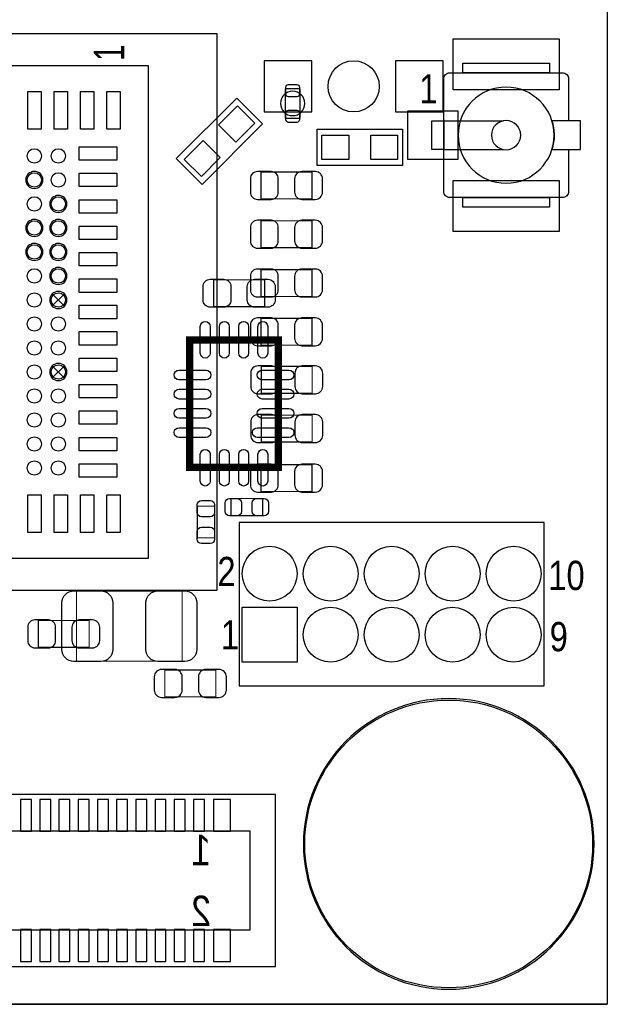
# Model space of a CAD drawing. Extents: x 0 to 68, y 0 to 55.
# Tile 10 of 14: x 55.8 to 68, y 0 to 20.5. Entities that reach past the tile are written whole.
import ezdxf
from ezdxf.enums import TextEntityAlignment as Align

# ---------------------------------------------------------------- set-up
doc = ezdxf.new("R2010")
doc.units = 0
for name, color, linetype in [('BG_OUTLINE', 3, 'CONTINUOUS'), ('PG_ASSEMBLY_BOTTOM', 30, 'CONTINUOUS'), ('PG_ASSEMBLY_TOP', 45, 'CONTINUOUS'), ('PG_BODY_CENTER', 85, 'CONTINUOUS'), ('PIN_BOTTOM', 211, 'CONTINUOUS'), ('PIN_TOP', 5, 'CONTINUOUS')]:
    doc.layers.add(name, color=color, linetype=linetype)

msp = doc.modelspace()

# ---------------------------------------------------------------- linework, layer by layer
at = {"layer": 'BG_OUTLINE'}
for points in [[(68.000118, 51.06289), (68.000118, 0)], [(0, 0), (68.000118, 0)], [(68.000118, 0), (0, 0)]]:
    msp.add_lwpolyline(points, dxfattribs=at)
at = {"layer": 'PG_ASSEMBLY_BOTTOM'}
msp.add_lwpolyline([(59.87034, 8.620252), (46.77029, 8.620252), (46.77029, 20.220178), (59.87034, 20.220178)], close=True, dxfattribs=at)
for points in [[(56.248046, 17.1704, 1), (55.892446, 17.1704, 1), (56.248046, 17.1704)], [(56.747918, 16.670274, 1), (56.392318, 16.670274, 1), (56.747918, 16.670274)], [(56.248046, 16.170402, 1), (55.892446, 16.170402, 1), (56.248046, 16.170402)], [(56.747918, 16.170402, 1), (56.392318, 16.170402, 1), (56.747918, 16.170402)], [(56.248046, 15.670276, 1), (55.892446, 15.670276, 1), (56.248046, 15.670276)], [(56.747918, 15.670276, 1), (56.392318, 15.670276, 1), (56.747918, 15.670276)], [(56.747918, 15.170404, 1), (56.392318, 15.170404, 1), (56.747918, 15.170404)], [(56.747918, 14.670278, 1), (56.392318, 14.670278, 1), (56.747918, 14.670278)], [(56.747918, 13.170408, 1), (56.392318, 13.170408, 1), (56.747918, 13.170408)]]:
    msp.add_lwpolyline(points, format="xyb", dxfattribs=at)
at = {"layer": 'PG_ASSEMBLY_BOTTOM', "const_width": 0.024892}
for points in [[(60.78982, 17.3355), (60.78982, 16.775684), (61.850016, 16.775684), (61.850016, 17.3355), (60.78982, 17.3355)], [(60.78982, 16.3195), (60.78982, 15.759684), (61.850016, 15.759684), (61.850016, 16.3195), (60.78982, 16.3195)], [(60.78982, 15.3035), (60.78982, 14.743684), (61.850016, 14.743684), (61.850016, 15.3035), (60.78982, 15.3035)], [(60.78982, 14.2875), (60.78982, 13.727684), (61.850016, 13.727684), (61.850016, 14.2875), (60.78982, 14.2875)], [(61.855096, 12.727686), (61.855096, 13.287502), (60.7949, 13.287502), (60.7949, 12.727686), (61.855096, 12.727686)], [(60.7949, 12.271502), (60.7949, 11.711686), (61.855096, 11.711686), (61.855096, 12.271502), (60.7949, 12.271502)], [(60.78982, 11.2395), (60.78982, 10.679684), (61.850016, 10.679684), (61.850016, 11.2395), (60.78982, 11.2395)], [(56.15178, 7.994904), (56.15178, 7.435088), (57.211976, 7.435088), (57.211976, 7.994904), (56.15178, 7.994904)], [(58.7883, 6.962902), (58.7883, 6.403086), (59.848496, 6.403086), (59.848496, 6.962902), (58.7883, 6.962902)]]:
    msp.add_lwpolyline(points, dxfattribs=at)
at = {"layer": 'PG_ASSEMBLY_BOTTOM'}
for points in [[(56.444388, 14.544802), (56.444388, 14.54531), (56.69534, 14.796262)], [(56.444642, 14.796008), (56.444642, 14.7955), (56.695594, 14.544548)], [(56.444388, 13.044932), (56.444388, 13.04544), (56.69534, 13.296392)], [(56.444642, 13.296138), (56.444642, 13.29563), (56.695594, 13.044678)], [(61.094112, 4.370832), (40.297862, 4.370832), (40.297862, 0.789432), (61.094112, 0.789432), (61.094112, 4.370832)], [(60.564014, 3.608832), (40.828214, 3.608832), (40.828214, 1.551432), (60.564014, 1.551432), (60.564014, 3.608832)]]:
    msp.add_lwpolyline(points, dxfattribs=at)
at = {"layer": 'PG_ASSEMBLY_TOP'}
for points in [[(48.19523, 19.544538), (48.19523, 9.294622), (58.445146, 9.294622), (58.445146, 19.544538)], [(64.991488, 19.601942), (66.794888, 19.601942), (66.794888, 19.403314), (64.991488, 19.403314)], [(61.603128, 19.068542), (61.293248, 19.068542), (61.293248, 18.458942), (61.603128, 18.458942)], [(64.343788, 18.403316), (64.593216, 18.403316), (64.593216, 17.803368), (64.343788, 17.803368)], [(64.991488, 16.80337), (66.794888, 16.80337), (66.794888, 16.604742), (64.991488, 16.604742)]]:
    msp.add_lwpolyline(points, close=True, dxfattribs=at)
for points in [[(67.19316, 17.803368), (67.19316, 16.93037, -0.414214), (67.06616, 16.80337), (64.720216, 16.80337, -0.414214), (64.593216, 16.93037), (64.593216, 19.276314, -0.414214), (64.720216, 19.403314), (67.06616, 19.403314, -0.414214), (67.19316, 19.276314)], [(66.893186, 18.103342, 1), (64.89319, 18.103342, 1), (66.893186, 18.103342)], [(66.197988, 18.103342, 1), (65.588388, 18.103342, 1), (66.197988, 18.103342)], [(67.724274, 3.3401, 1), (61.671962, 3.3401, 1), (67.724274, 3.3401)]]:
    msp.add_lwpolyline(points, format="xyb", dxfattribs=at)
for points in [[(67.19316, 19.276314), (67.19316, 18.403316)], [(60.822332, 18.335752), (59.565286, 17.078452), (59.026298, 17.61744), (60.283598, 18.874486), (60.822332, 18.335752)], [(64.593216, 18.403316), (65.839086, 18.403316)], [(63.734188, 17.468342), (61.956188, 17.468342), (61.956188, 18.230342), (63.734188, 18.230342), (63.734188, 17.468342)], [(64.593216, 17.803368), (65.839086, 17.803368)], [(60.334398, 6.632194), (66.684398, 6.632194), (66.684398, 10.035794), (60.334398, 10.035794), (60.334398, 6.632194)]]:
    msp.add_lwpolyline(points, dxfattribs=at)
msp.add_lwpolyline([(66.846958, 17.803368), (67.442588, 17.803368), (67.442588, 18.403316), (66.846958, 18.403316, -0.076601), (66.893186, 18.103342, -0.076974)], format="xyb", close=True, dxfattribs=at)
for points, const_width in [([(60.864496, 15.090902), (60.864496, 14.531086), (59.8043, 14.531086), (59.8043, 15.090902), (60.864496, 15.090902)], 0.024892), ([(61.152786, 11.183874), (61.152786, 13.83411), (59.30265, 13.83411), (59.30265, 11.183874), (61.152786, 11.183874)], 0.1524), ([(60.165234, 10.176256), (60.165234, 10.536428), (60.825126, 10.536428), (60.825126, 10.176256), (60.165234, 10.176256)], 0.024892), ([(59.463432, 10.375138), (59.823604, 10.375138), (59.823604, 9.715246), (59.463432, 9.715246), (59.463432, 10.375138)], 0.024892), ([(59.148472, 8.60679), (59.148472, 7.146798), (56.948324, 7.146798), (56.948324, 8.60679), (59.148472, 8.60679)], 0.024892)]:
    msp.add_lwpolyline(points, dxfattribs=dict(at, const_width=const_width))
at = {"layer": 'PG_BODY_CENTER'}
msp.add_lwpolyline([(61.702188, 18.763742, 1), (61.194188, 18.763742, 1)], format="xyb", close=True, dxfattribs=at)
at = {"layer": 'PIN_BOTTOM'}
for points in [[(60.855098, 18.585942), (61.845698, 18.585942), (61.845698, 19.652742), (60.855098, 19.652742)], [(63.590678, 18.585942), (64.581278, 18.585942), (64.581278, 19.652742), (63.590678, 19.652742)], [(61.540898, 8.270494), (61.540898, 7.127494), (60.397898, 7.127494), (60.397898, 8.270494)], [(56.011064, 3.605022), (56.011064, 4.265422), (55.782464, 4.265422), (55.782464, 3.605022)], [(56.411114, 3.605022), (56.411114, 4.265422), (56.182514, 4.265422), (56.182514, 3.605022)], [(56.811164, 3.605022), (56.811164, 4.265422), (56.582564, 4.265422), (56.582564, 3.605022)], [(57.211214, 3.605022), (57.211214, 4.265422), (56.982614, 4.265422), (56.982614, 3.605022)], [(57.611264, 3.605022), (57.611264, 4.265422), (57.382664, 4.265422), (57.382664, 3.605022)], [(58.011314, 3.605022), (58.011314, 4.265422), (57.782714, 4.265422), (57.782714, 3.605022)], [(58.411364, 3.605022), (58.411364, 4.265422), (58.182764, 4.265422), (58.182764, 3.605022)], [(58.811414, 3.605022), (58.811414, 4.265422), (58.582814, 4.265422), (58.582814, 3.605022)], [(59.211464, 3.605022), (59.211464, 4.265422), (58.982864, 4.265422), (58.982864, 3.605022)], [(59.611514, 3.605022), (59.611514, 4.265422), (59.382914, 4.265422), (59.382914, 3.605022)], [(60.157614, 3.605022), (60.157614, 4.265422), (59.802014, 4.265422), (59.802014, 3.605022)], [(56.011064, 0.894842), (56.011064, 1.555242), (55.782464, 1.555242), (55.782464, 0.894842)], [(56.411114, 0.894842), (56.411114, 1.555242), (56.182514, 1.555242), (56.182514, 0.894842)], [(56.811164, 0.894842), (56.811164, 1.555242), (56.582564, 1.555242), (56.582564, 0.894842)], [(57.211214, 0.894842), (57.211214, 1.555242), (56.982614, 1.555242), (56.982614, 0.894842)], [(57.611264, 0.894842), (57.611264, 1.555242), (57.382664, 1.555242), (57.382664, 0.894842)], [(58.011314, 0.894842), (58.011314, 1.555242), (57.782714, 1.555242), (57.782714, 0.894842)], [(58.411364, 0.894842), (58.411364, 1.555242), (58.182764, 1.555242), (58.182764, 0.894842)], [(58.811414, 0.894842), (58.811414, 1.555242), (58.582814, 1.555242), (58.582814, 0.894842)], [(59.211464, 0.894842), (59.211464, 1.555242), (58.982864, 1.555242), (58.982864, 0.894842)], [(59.611514, 0.894842), (59.611514, 1.555242), (59.382914, 1.555242), (59.382914, 0.894842)], [(60.157614, 0.894842), (60.157614, 1.555242), (59.802014, 1.555242), (59.802014, 0.894842)]]:
    msp.add_lwpolyline(points, close=True, dxfattribs=at)
for points in [[(60.71997, 16.765524), (60.999878, 16.765524, 0.414846), (61.149992, 16.915638), (61.149992, 17.195546, 0.414846), (60.999878, 17.34566), (60.71997, 17.34566, 0.414846), (60.569856, 17.195546), (60.569856, 16.915638, 0.414846)], [(61.919866, 17.34566), (61.639958, 17.34566, 0.414846), (61.489844, 17.195546), (61.489844, 16.915638, 0.414846), (61.639958, 16.765524), (61.919866, 16.765524, 0.414846), (62.06998, 16.915638), (62.06998, 17.195546, 0.414846)], [(60.71997, 15.749524), (60.999878, 15.749524, 0.414846), (61.149992, 15.899638), (61.149992, 16.179546, 0.414846), (60.999878, 16.32966), (60.71997, 16.32966, 0.414846), (60.569856, 16.179546), (60.569856, 15.899638, 0.414846)], [(61.919866, 16.32966), (61.639958, 16.32966, 0.414846), (61.489844, 16.179546), (61.489844, 15.899638, 0.414846), (61.639958, 15.749524), (61.919866, 15.749524, 0.414846), (62.06998, 15.899638), (62.06998, 16.179546, 0.414846)], [(60.71997, 14.733524), (60.999878, 14.733524, 0.414846), (61.149992, 14.883638), (61.149992, 15.163546, 0.414846), (60.999878, 15.31366), (60.71997, 15.31366, 0.414846), (60.569856, 15.163546), (60.569856, 14.883638, 0.414846)], [(61.919866, 15.31366), (61.639958, 15.31366, 0.414846), (61.489844, 15.163546), (61.489844, 14.883638, 0.414846), (61.639958, 14.733524), (61.919866, 14.733524, 0.414846), (62.06998, 14.883638), (62.06998, 15.163546, 0.414846)], [(60.71997, 13.717524), (60.999878, 13.717524, 0.414846), (61.149992, 13.867638), (61.149992, 14.147546, 0.414846), (60.999878, 14.29766), (60.71997, 14.29766, 0.414846), (60.569856, 14.147546), (60.569856, 13.867638, 0.414846)], [(61.919866, 14.29766), (61.639958, 14.29766, 0.414846), (61.489844, 14.147546), (61.489844, 13.867638, 0.414846), (61.639958, 13.717524), (61.919866, 13.717524, 0.414846), (62.06998, 13.867638), (62.06998, 14.147546, 0.414846)], [(60.72505, 12.717526), (61.004958, 12.717526, 0.414846), (61.155072, 12.86764), (61.155072, 13.147548, 0.414846), (61.004958, 13.297662), (60.72505, 13.297662, 0.414846), (60.574936, 13.147548), (60.574936, 12.86764, 0.414846)], [(61.924946, 13.297662), (61.645038, 13.297662, 0.414846), (61.494924, 13.147548), (61.494924, 12.86764, 0.414846), (61.645038, 12.717526), (61.924946, 12.717526, 0.414846), (62.07506, 12.86764), (62.07506, 13.147548, 0.414846)], [(60.72505, 11.701526), (61.004958, 11.701526, 0.414846), (61.155072, 11.85164), (61.155072, 12.131548, 0.414846), (61.004958, 12.281662), (60.72505, 12.281662, 0.414846), (60.574936, 12.131548), (60.574936, 11.85164, 0.414846)], [(61.924946, 12.281662), (61.645038, 12.281662, 0.414846), (61.494924, 12.131548), (61.494924, 11.85164, 0.414846), (61.645038, 11.701526), (61.924946, 11.701526, 0.414846), (62.07506, 11.85164), (62.07506, 12.131548, 0.414846)], [(60.71997, 10.669524), (60.999878, 10.669524, 0.414846), (61.149992, 10.819638), (61.149992, 11.099546, 0.414846), (60.999878, 11.24966), (60.71997, 11.24966, 0.414846), (60.569856, 11.099546), (60.569856, 10.819638, 0.414846)], [(61.919866, 11.24966), (61.639958, 11.24966, 0.414846), (61.489844, 11.099546), (61.489844, 10.819638, 0.414846), (61.639958, 10.669524), (61.919866, 10.669524, 0.414846), (62.06998, 10.819638), (62.06998, 11.099546, 0.414846)], [(56.08193, 7.424928), (56.361838, 7.424928, 0.414846), (56.511952, 7.575042), (56.511952, 7.85495, 0.414846), (56.361838, 8.005064), (56.08193, 8.005064, 0.414846), (55.931816, 7.85495), (55.931816, 7.575042, 0.414846)], [(57.281826, 8.005064), (57.001918, 8.005064, 0.414846), (56.851804, 7.85495), (56.851804, 7.575042, 0.414846), (57.001918, 7.424928), (57.281826, 7.424928, 0.414846), (57.43194, 7.575042), (57.43194, 7.85495, 0.414846)], [(58.71845, 6.392926), (58.998358, 6.392926, 0.414846), (59.148472, 6.54304), (59.148472, 6.822948, 0.414846), (58.998358, 6.973062), (58.71845, 6.973062, 0.414846), (58.568336, 6.822948), (58.568336, 6.54304, 0.414846)], [(59.918346, 6.973062), (59.638438, 6.973062, 0.414846), (59.488324, 6.822948), (59.488324, 6.54304, 0.414846), (59.638438, 6.392926), (59.918346, 6.392926, 0.414846), (60.06846, 6.54304), (60.06846, 6.822948, 0.414846)]]:
    msp.add_lwpolyline(points, format="xyb", close=True, dxfattribs=at)
for centre, radius in [((62.718188, 19.119342), 0.5334), ((56.070246, 17.670272), 0.149987), ((56.570118, 17.670272), 0.149987), ((56.070246, 17.1704), 0.149987), ((56.570118, 17.1704), 0.149987), ((56.070246, 16.670274), 0.149987), ((56.570118, 16.670274), 0.149987), ((56.070246, 16.170402), 0.149987), ((56.570118, 16.170402), 0.149987), ((56.070246, 15.670276), 0.149987), ((56.570118, 15.670276), 0.149987), ((56.070246, 15.170404), 0.149987), ((56.570118, 15.170404), 0.149987), ((56.070246, 14.670278), 0.149987), ((56.570118, 14.670278), 0.149987), ((56.070246, 14.170406), 0.149987), ((56.570118, 14.170406), 0.149987), ((56.070246, 13.67028), 0.149987), ((56.570118, 13.67028), 0.149987), ((56.070246, 13.170408), 0.149987), ((56.570118, 13.170408), 0.149987), ((56.070246, 12.670282), 0.149987), ((56.570118, 12.670282), 0.149987), ((56.070246, 12.17041), 0.149987), ((56.570118, 12.17041), 0.149987), ((56.070246, 11.670284), 0.149987), ((56.570118, 11.670284), 0.149987), ((56.070246, 11.170412), 0.149987), ((56.570118, 11.170412), 0.149987), ((60.969398, 8.968994), 0.5715), ((62.239398, 8.968994), 0.5715), ((63.509398, 8.968994), 0.5715), ((64.779398, 8.968994), 0.5715), ((66.049398, 8.968994), 0.5715), ((62.239398, 7.698994), 0.5715), ((63.509398, 7.698994), 0.5715), ((64.779398, 7.698994), 0.5715), ((66.049398, 7.698994), 0.5715), ((64.698118, 3.3401), 2.9972)]:
    msp.add_circle(centre, radius, dxfattribs=at)
at = {"layer": 'PIN_TOP'}
for points in [[(64.788288, 20.11172), (66.998088, 20.11172), (66.998088, 19.04492), (64.788288, 19.04492)], [(56.210708, 19.01444), (56.210708, 18.22704), (55.931308, 18.22704), (55.931308, 19.01444)], [(56.759348, 19.01444), (56.759348, 18.22704), (56.479948, 18.22704), (56.479948, 19.01444)], [(57.310528, 19.01444), (57.310528, 18.22704), (57.031128, 18.22704), (57.031128, 19.01444)], [(57.859168, 19.01444), (57.859168, 18.22704), (57.579768, 18.22704), (57.579768, 19.01444)], [(60.265637, 17.958581), (59.906427, 18.317791), (60.301559, 18.712923), (60.660769, 18.353713)], [(63.847472, 18.611342), (64.888872, 18.611342), (64.888872, 17.595342), (63.847472, 17.595342)], [(62.057788, 17.595342), (62.057788, 18.103342), (62.616588, 18.103342), (62.616588, 17.595342)], [(63.073788, 17.595342), (63.073788, 18.103342), (63.632588, 18.103342), (63.632588, 17.595342)], [(57.000648, 17.85874), (57.788048, 17.85874), (57.788048, 17.57934), (57.000648, 17.57934)], [(59.547325, 17.240269), (59.188115, 17.599479), (59.583247, 17.994611), (59.942457, 17.635401)], [(57.000648, 17.3101), (57.788048, 17.3101), (57.788048, 17.0307), (57.000648, 17.0307)], [(64.788288, 17.161764), (66.998088, 17.161764), (66.998088, 16.094964), (64.788288, 16.094964)], [(57.000648, 16.75892), (57.788048, 16.75892), (57.788048, 16.47952), (57.000648, 16.47952)], [(57.000648, 16.21028), (57.788048, 16.21028), (57.788048, 15.93088), (57.000648, 15.93088)], [(57.000648, 15.6591), (57.788048, 15.6591), (57.788048, 15.3797), (57.000648, 15.3797)], [(57.000648, 15.10792), (57.788048, 15.10792), (57.788048, 14.82852), (57.000648, 14.82852)], [(57.000648, 14.55928), (57.788048, 14.55928), (57.788048, 14.27988), (57.000648, 14.27988)], [(57.000648, 14.01064), (57.788048, 14.01064), (57.788048, 13.73124), (57.000648, 13.73124)], [(57.000648, 13.45946), (57.788048, 13.45946), (57.788048, 13.18006), (57.000648, 13.18006)], [(57.000648, 12.90828), (57.788048, 12.90828), (57.788048, 12.62888), (57.000648, 12.62888)], [(57.000648, 12.35964), (57.788048, 12.35964), (57.788048, 12.08024), (57.000648, 12.08024)], [(57.000648, 11.80846), (57.788048, 11.80846), (57.788048, 11.52906), (57.000648, 11.52906)], [(57.000648, 11.25982), (57.788048, 11.25982), (57.788048, 10.98042), (57.000648, 10.98042)], [(56.210708, 10.61212), (56.210708, 9.82472), (55.931308, 9.82472), (55.931308, 10.61212)], [(56.759348, 10.61212), (56.759348, 9.82472), (56.479948, 9.82472), (56.479948, 10.61212)], [(57.310528, 10.61212), (57.310528, 9.82472), (57.031128, 9.82472), (57.031128, 10.61212)], [(57.859168, 10.61212), (57.859168, 9.82472), (57.579768, 9.82472), (57.579768, 10.61212)], [(61.540898, 8.270494), (61.540898, 7.127494), (60.397898, 7.127494), (60.397898, 8.270494)]]:
    msp.add_lwpolyline(points, close=True, dxfattribs=at)
for points in [[(61.359288, 18.903442, -0.414214), (61.308488, 18.954242), (61.308488, 19.106642, -0.414214), (61.359288, 19.157442), (61.537088, 19.157442, -0.414214), (61.587888, 19.106642), (61.587888, 18.954242, -0.414214), (61.537088, 18.903442)], [(61.359288, 18.370042, -0.414214), (61.308488, 18.420842), (61.308488, 18.573242, -0.414214), (61.359288, 18.624042), (61.537088, 18.624042, -0.414214), (61.587888, 18.573242), (61.587888, 18.420842, -0.414214), (61.537088, 18.370042)], [(59.73445, 15.101062), (60.014358, 15.101062, -0.414846), (60.164472, 14.950948), (60.164472, 14.67104, -0.414846), (60.014358, 14.520926), (59.73445, 14.520926, -0.414846), (59.584336, 14.67104), (59.584336, 14.950948, -0.414846)], [(60.934346, 14.520926), (60.654438, 14.520926, -0.414846), (60.504324, 14.67104), (60.504324, 14.950948, -0.414846), (60.654438, 15.101062), (60.934346, 15.101062, -0.414846), (61.08446, 14.950948), (61.08446, 14.67104, -0.414846)], [(59.72937, 14.120876), (59.72937, 13.562076, -1), (59.52617, 13.562076), (59.52617, 14.120876, -1)], [(60.12942, 14.120876), (60.12942, 13.562076, -1), (59.92622, 13.562076), (59.92622, 14.120876, -1)], [(60.529216, 14.120876), (60.529216, 13.562076, -1), (60.326016, 13.562076), (60.326016, 14.120876, -1)], [(60.929266, 14.120876), (60.929266, 13.562076, -1), (60.726066, 13.562076), (60.726066, 14.120876, -1)], [(59.083194, 13.21054), (59.641994, 13.21054, -1), (59.641994, 13.00734), (59.083194, 13.00734, -1)], [(60.813442, 13.21054), (61.372242, 13.21054, -1), (61.372242, 13.00734), (60.813442, 13.00734, -1)], [(59.083194, 12.81049), (59.641994, 12.81049, -1), (59.641994, 12.60729), (59.083194, 12.60729, -1)], [(60.813442, 12.81049), (61.372242, 12.81049, -1), (61.372242, 12.60729), (60.813442, 12.60729, -1)], [(59.083194, 12.410694), (59.641994, 12.410694, -1), (59.641994, 12.207494), (59.083194, 12.207494, -1)], [(60.813442, 12.410694), (61.372242, 12.410694, -1), (61.372242, 12.207494), (60.813442, 12.207494, -1)], [(59.083194, 12.010644), (59.641994, 12.010644, -1), (59.641994, 11.807444), (59.083194, 11.807444, -1)], [(60.711842, 12.010644), (61.372242, 12.010644, -1), (61.372242, 11.807444), (60.711842, 11.807444, -1)], [(59.72937, 11.455908), (59.72937, 10.897108, -1), (59.52617, 10.897108), (59.52617, 11.455908, -1)], [(60.12942, 11.455908), (60.12942, 10.897108, -1), (59.92622, 10.897108), (59.92622, 11.455908, -1)], [(60.529216, 11.455908), (60.529216, 10.897108, -1), (60.326016, 10.897108), (60.326016, 11.455908, -1)], [(60.929266, 11.455908), (60.929266, 10.897108, -1), (60.726066, 10.897108), (60.726066, 11.455908, -1)], [(59.823604, 10.40511), (59.823604, 10.24509, -0.413587), (59.733434, 10.155174), (59.553602, 10.155174, -0.413587), (59.463432, 10.24509), (59.463432, 10.40511, -0.413587), (59.553602, 10.495026), (59.733434, 10.495026, -0.413587)], [(60.135262, 10.536428), (60.295282, 10.536428, -0.413587), (60.385198, 10.446258), (60.385198, 10.266426, -0.413587), (60.295282, 10.176256), (60.135262, 10.176256, -0.413587), (60.045346, 10.266426), (60.045346, 10.446258, -0.413587)], [(60.855098, 10.176256), (60.695078, 10.176256, -0.413587), (60.605162, 10.266426), (60.605162, 10.446258, -0.413587), (60.695078, 10.536428), (60.855098, 10.536428, -0.413587), (60.945014, 10.446258), (60.945014, 10.266426, -0.413587)], [(59.463432, 9.685274), (59.463432, 9.845294, -0.413587), (59.553602, 9.93521), (59.733434, 9.93521, -0.413587), (59.823604, 9.845294), (59.823604, 9.685274, -0.413587), (59.733434, 9.595358), (59.553602, 9.595358, -0.413587)], [(56.89346, 8.61187), (57.453276, 8.61187, -0.414709), (57.703466, 8.36168), (57.703466, 7.391908, -0.414709), (57.453276, 7.141718), (56.89346, 7.141718, -0.414709), (56.64327, 7.391908), (56.64327, 8.36168, -0.414709)], [(59.203336, 7.141718), (58.64352, 7.141718, -0.414709), (58.39333, 7.391908), (58.39333, 8.36168, -0.414709), (58.64352, 8.61187), (59.203336, 8.61187, -0.414709), (59.453526, 8.36168), (59.453526, 7.391908, -0.414709)]]:
    msp.add_lwpolyline(points, format="xyb", close=True, dxfattribs=at)
for centre, radius in [((60.969398, 8.968994), 0.5715), ((62.239398, 8.968994), 0.5715), ((63.509398, 8.968994), 0.5715), ((64.779398, 8.968994), 0.5715), ((66.049398, 8.968994), 0.5715), ((62.239398, 7.698994), 0.5715), ((63.509398, 7.698994), 0.5715), ((64.779398, 7.698994), 0.5715), ((66.049398, 7.698994), 0.5715), ((64.698118, 3.3401), 2.9972)]:
    msp.add_circle(centre, radius, dxfattribs=at)

# ---------------------------------------------------------------- texts
at = {"layer": 'PG_ASSEMBLY_BOTTOM', "text_generation_flag": 2, "width": 0.88}
for s, p in [('1', (59.751214, 2.897632)), ('2', (59.751214, 1.627632))]:
    msp.add_text(s, height=0.635, dxfattribs=at).set_placement(p)
at = {"layer": 'PG_ASSEMBLY_TOP', "width": 0.72}
msp.add_text('1', height=0.635, rotation=90, dxfattribs=at).set_placement((57.94248, 19.64944))
at = {"layer": 'PG_ASSEMBLY_TOP', "width": 0.833333}
msp.add_text('1', height=0.6096, dxfattribs=at).set_placement((64.08674, 18.76298))
for s, p in [('2', (60.071, 8.70966)), ('10', (67.14998, 8.62838)), ('1', (60.14466, 7.3914)), ('9', (66.98996, 7.3533))]:
    msp.add_text(s, height=0.6096, dxfattribs=at).set_placement(p, align=Align.CENTER)

doc.saveas('drawing.dxf')
